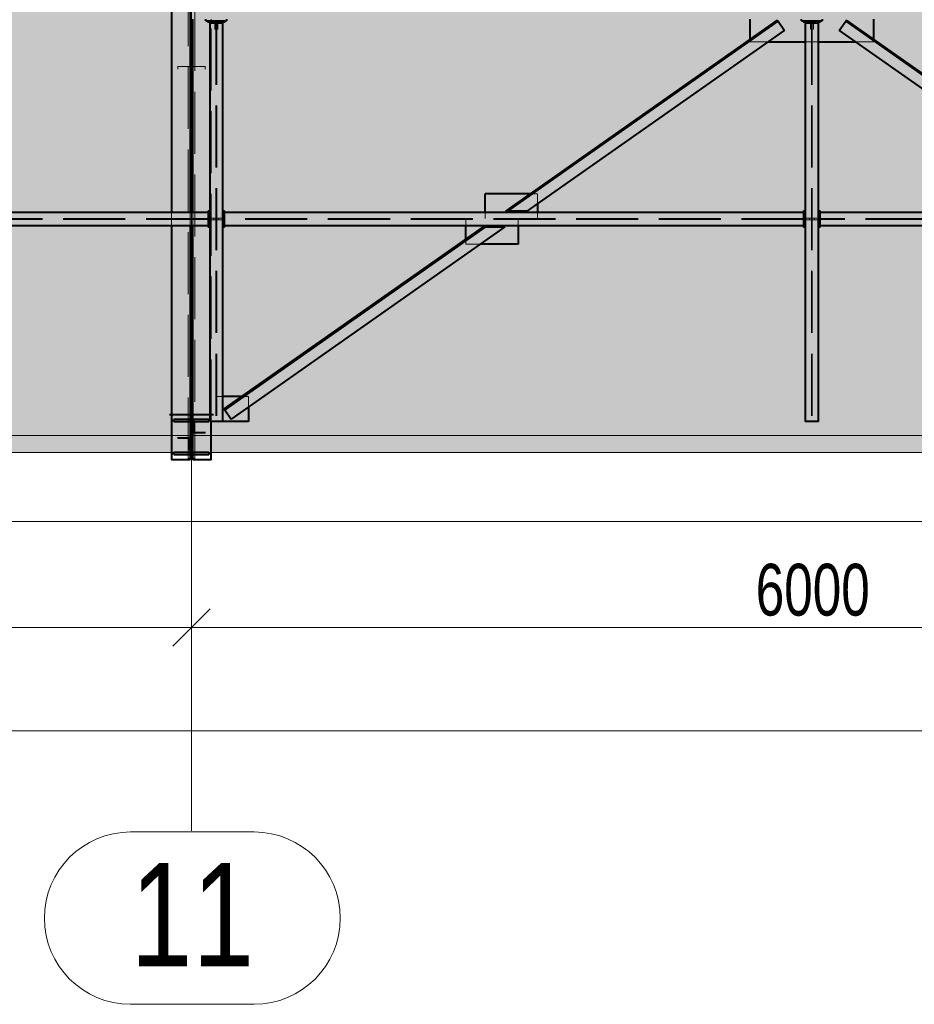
# Model space of a CAD drawing. Header units: metres. Extents: x 212 to 317, y 37 to 97.
# Tile 44 of 52: x 281.61 to 285.94, y 67.57 to 72.33. Entities that reach past the tile are written whole.
import ezdxf

# ---------------------------------------------------------------- set-up
doc = ezdxf.new("R2010")
doc.units = ezdxf.units.M
for name, pattern in [('__RA_15', [1.7, 1, -0.3, 0.1, -0.3]), ('__RA_2', [0.4, 0.3, -0.1]), ('__RA_4', [0.6, 0.3, -0.1, 0, -0.1, 0, -0.1])]:
    doc.linetypes.add(name, pattern=pattern)
for name, color, linetype, lineweight in [('OSY', 204, '__RA_15', 13), ('Standard', 7, 'Continuous', 40), ('VYZTUZ', 11, 'Continuous', 50)]:
    doc.layers.add(name, color=color, linetype=linetype, lineweight=lineweight)
doc.styles.add('ARIAL', font='ARIAL.TTF')

msp = doc.modelspace()

# ---------------------------------------------------------------- hatches: boundary and pattern name
at = {"layer": 'Standard', "linetype": 'Continuous', "lineweight": 13}
msp.add_hatch(color=204, dxfattribs=at).paths.add_polyline_path([(272.4412, 76.6344), (272.4412, 70.2363), (288.4412, 70.2363), (288.4412, 76.6344)])

# ---------------------------------------------------------------- linework, layer by layer
at = {"layer": 'OSY', "color": 204, "linetype": 'Continuous', "lineweight": 13}
for p, q in [((282.4412, 68.4068), (282.4412, 93.9348)), ((217.3535, 70.3178), (298.4515, 70.3178)), ((282.744, 68.4008), (282.1464, 68.4008)), ((282.4412, 68.4068), (282.4412, 68.4068)), ((282.744, 67.5675), (282.1464, 67.5675))]:
    msp.add_line(p, q, dxfattribs=at)
for centre, start, end in [((282.1464, 67.9841), 90, 270), ((282.744, 67.9841), 270, 90)]:
    msp.add_arc(centre, 0.4167, start, end, dxfattribs=at)
at = {"layer": 'Standard', "color": 136, "linetype": '__RA_2', "lineweight": 18}
for p, q in [((282.4253, 70.2017), (282.4253, 80.3809)), ((282.4573, 80.3809), (282.4573, 70.2017)), ((282.5372, 72.3139), (282.5372, 72.3319)), ((282.5372, 70.3863), (282.5372, 72.3139)), ((282.554, 72.3139), (282.554, 72.2839)), ((282.554, 72.2839), (282.559, 72.2839)), ((282.559, 72.3139), (282.559, 70.3863)), ((282.5634, 72.3139), (282.5634, 70.3863)), ((282.5634, 72.2839), (282.5685, 72.2839)), ((282.5685, 72.2839), (282.5685, 72.3139)), ((285.4341, 72.3139), (285.4341, 72.2839)), ((285.4341, 72.2839), (285.4391, 72.2839)), ((285.4391, 72.3139), (285.4391, 70.3863)), ((285.4434, 72.3139), (285.4434, 70.3863)), ((285.4434, 72.2839), (285.4484, 72.2839)), ((285.4484, 72.2839), (285.4484, 72.3139)), ((285.1412, 72.2327), (285.1412, 72.2253)), ((285.7412, 72.2253), (285.7412, 72.2327)), ((285.1412, 72.2253), (285.1412, 72.2215)), ((285.1412, 72.2215), (285.2297, 72.2215)), ((285.4092, 72.2215), (285.4391, 72.2215)), ((285.4434, 72.2215), (285.4732, 72.2215)), ((285.6528, 72.2215), (285.7412, 72.2215)), ((285.7412, 72.2215), (285.7412, 72.2253)), ((282.3752, 72.1041), (282.3752, 72.1031)), ((282.3752, 72.1031), (282.3752, 72.0904)), ((282.3752, 72.1031), (282.4352, 72.1031)), ((282.4472, 72.1031), (282.5072, 72.1031)), ((282.5072, 72.1031), (282.5072, 72.1041)), ((282.5072, 72.0904), (282.5072, 72.1031)), ((284.0908, 71.4873), (284.0804, 71.4873)), ((284.1152, 71.4873), (284.0908, 71.4873)), ((284.1152, 71.4873), (284.1152, 71.4385)), ((282.3453, 71.3971), (282.3453, 71.3331)), ((282.4352, 71.3971), (282.4352, 71.3331)), ((282.4472, 71.3331), (282.4472, 71.3971)), ((283.8614, 71.3673), (283.8614, 71.3971)), ((284.1152, 71.3971), (284.1152, 71.3673)), ((282.5213, 71.3673), (281.4812, 71.3673)), ((282.5213, 71.363), (281.4812, 71.363)), ((282.5292, 71.3692), (282.549, 71.3692)), ((282.549, 71.3612), (282.5292, 71.3612)), ((282.559, 71.3692), (282.549, 71.3692)), ((282.549, 71.3692), (282.549, 71.3612)), ((282.549, 71.3612), (282.559, 71.3612)), ((282.5734, 71.3692), (282.5634, 71.3692)), ((282.5634, 71.3612), (282.5734, 71.3612)), ((282.5734, 71.3612), (282.5734, 71.3692)), ((282.5734, 71.3692), (282.5932, 71.3692)), ((282.5932, 71.3612), (282.5734, 71.3612)), ((285.4013, 71.3673), (282.6013, 71.3673)), ((285.4013, 71.363), (282.6013, 71.363)), ((283.7673, 71.3331), (283.7673, 71.363)), ((284.0211, 71.363), (284.0211, 71.3331)), ((285.4092, 71.3692), (285.429, 71.3692)), ((285.429, 71.3612), (285.4092, 71.3612)), ((285.4391, 71.3692), (285.429, 71.3692)), ((285.429, 71.3692), (285.429, 71.3612)), ((285.429, 71.3612), (285.4391, 71.3612)), ((285.4534, 71.3692), (285.4434, 71.3692)), ((285.4434, 71.3612), (285.4534, 71.3612)), ((285.4534, 71.3612), (285.4534, 71.3692)), ((285.4534, 71.3692), (285.4732, 71.3692)), ((285.4732, 71.3612), (285.4534, 71.3612)), ((288.4013, 71.3673), (285.4812, 71.3673)), ((288.4013, 71.363), (285.4812, 71.363)), ((283.7673, 71.2601), (283.7673, 71.2674)), ((283.7673, 71.243), (283.7673, 71.2601)), ((283.8369, 71.243), (283.7673, 71.243)), ((282.5932, 70.5063), (282.5634, 70.5063)), ((282.6944, 70.5063), (282.684, 70.5063)), ((282.7172, 70.5063), (282.6944, 70.5063)), ((282.7172, 70.5063), (282.7172, 70.4563)), ((282.4472, 70.3893), (282.4532, 70.3893)), ((282.4532, 70.3886), (282.4472, 70.3886)), ((282.4532, 70.3886), (282.4532, 70.3901)), ((282.4532, 70.3348), (282.4532, 70.3886)), ((282.4573, 70.329), (282.4472, 70.329)), ((282.4472, 70.3288), (282.5072, 70.3288)), ((282.4532, 70.3351), (282.4573, 70.3351)), ((282.5072, 70.3348), (282.4532, 70.3348)), ((282.5072, 70.3348), (282.5072, 70.3359)), ((282.5072, 70.3288), (282.5072, 70.3348)), ((282.3752, 70.3099), (282.3752, 70.3089)), ((282.4352, 70.3089), (282.3752, 70.3089)), ((282.3752, 70.3089), (282.3752, 70.3029)), ((282.3752, 70.3029), (282.4292, 70.3029)), ((282.4253, 70.309), (282.4352, 70.309)), ((282.4292, 70.303), (282.4253, 70.303)), ((282.4292, 70.3029), (282.4292, 70.3038)), ((282.4292, 70.3029), (282.4292, 70.2491)), ((282.4352, 70.2952), (282.4292, 70.2952)), ((282.4292, 70.2491), (282.4352, 70.2491)), ((282.3453, 70.2017), (282.4253, 70.2017)), ((282.4253, 70.2086), (282.4352, 70.2086)), ((282.4472, 70.2086), (282.4573, 70.2086)), ((282.4573, 70.2017), (282.5372, 70.2017))]:
    msp.add_line(p, q, dxfattribs=at)
at = {"layer": 'Standard', "color": 1, "linetype": 'Continuous', "lineweight": 40}
for p, q in [((282.3453, 72.374), (282.3453, 71.3971)), ((282.4352, 72.374), (282.4352, 71.3971)), ((282.4472, 71.3971), (282.4472, 72.3319)), ((282.5112, 72.3239), (282.5112, 72.3319)), ((282.6112, 72.3319), (282.6112, 72.3239)), ((285.1412, 72.3319), (285.1412, 72.2327)), ((285.3912, 72.3239), (285.3912, 72.3319)), ((285.4912, 72.3319), (285.4912, 72.3239)), ((285.7412, 72.2327), (285.7412, 72.3319)), ((282.5112, 72.3239), (282.6112, 72.3239)), ((282.519, 72.3239), (282.519, 72.3189)), ((282.519, 72.3189), (282.554, 72.3189)), ((282.5292, 72.3139), (282.5932, 72.3139)), ((282.5292, 72.3139), (282.5292, 70.3863)), ((282.554, 72.3189), (282.554, 72.3139)), ((282.559, 72.3139), (282.559, 72.3239)), ((282.5634, 72.3239), (282.5634, 72.3139)), ((282.5685, 72.3139), (282.5685, 72.3189)), ((282.5685, 72.3189), (282.6034, 72.3189)), ((282.5932, 70.3863), (282.5932, 72.3139)), ((282.6034, 72.3189), (282.6034, 72.3239)), ((285.2742, 72.3261), (283.9602, 71.4029)), ((283.9706, 71.4029), (285.2777, 72.3212)), ((285.2742, 72.3261), (285.2777, 72.3212)), ((285.2777, 72.3212), (285.3087, 72.277)), ((285.3912, 72.3239), (285.4912, 72.3239)), ((285.399, 72.3239), (285.399, 72.3189)), ((285.399, 72.3189), (285.4341, 72.3189)), ((285.4092, 72.3139), (285.4732, 72.3139)), ((285.4092, 72.3139), (285.4092, 70.3863)), ((285.4341, 72.3189), (285.4341, 72.3139)), ((285.4391, 72.3139), (285.4391, 72.3239)), ((285.4434, 72.3239), (285.4434, 72.3139)), ((285.4484, 72.3139), (285.4484, 72.3189)), ((285.4484, 72.3189), (285.4834, 72.3189)), ((285.4732, 70.3863), (285.4732, 72.3139)), ((285.4834, 72.3189), (285.4834, 72.3239)), ((285.5738, 72.277), (285.6048, 72.3212)), ((285.6048, 72.3212), (285.6083, 72.3261)), ((285.6048, 72.3212), (286.9119, 71.4029)), ((286.9223, 71.4029), (285.6083, 72.3261)), ((284.0646, 71.4029), (285.3087, 72.277)), ((285.5738, 72.277), (286.8179, 71.4029)), ((285.2297, 72.2215), (285.4092, 72.2215)), ((285.4732, 72.2215), (285.6528, 72.2215)), ((282.4472, 71.9999), (282.4352, 71.9999)), ((284.0804, 71.4873), (283.8614, 71.4873)), ((283.8614, 71.3971), (283.8614, 71.4873)), ((284.1152, 71.4385), (284.1152, 71.3971)), ((282.5213, 71.3971), (281.4812, 71.3971)), ((282.5213, 71.4052), (282.5213, 71.3971)), ((282.5213, 71.4052), (282.5292, 71.4052)), ((282.5213, 71.3971), (282.5213, 71.3331)), ((282.5932, 71.4052), (282.6013, 71.4052)), ((282.6013, 71.3971), (282.6013, 71.4052)), ((282.6013, 71.3331), (282.6013, 71.3971)), ((285.4013, 71.3971), (282.6013, 71.3971)), ((283.9706, 71.4029), (283.9602, 71.4029)), ((284.0646, 71.4029), (283.9706, 71.4029)), ((285.4013, 71.4052), (285.4013, 71.3971)), ((285.4013, 71.4052), (285.4092, 71.4052)), ((285.4013, 71.3971), (285.4013, 71.3331)), ((285.4732, 71.4052), (285.4812, 71.4052)), ((285.4812, 71.3971), (285.4812, 71.4052)), ((285.4812, 71.3331), (285.4812, 71.3971)), ((288.4013, 71.3971), (285.4812, 71.3971)), ((281.4812, 71.3331), (282.5213, 71.3331)), ((282.3453, 71.3331), (282.3453, 70.2009)), ((282.4352, 71.3331), (282.4352, 70.3963)), ((282.4472, 70.3863), (282.4472, 71.3331)), ((282.5213, 71.3331), (282.5213, 71.3252)), ((282.5995, 70.4469), (283.8527, 71.3274)), ((282.6013, 71.3252), (282.6013, 71.3331)), ((282.6013, 71.3331), (285.4013, 71.3331)), ((283.8632, 71.3274), (282.6029, 70.442)), ((283.9571, 71.3274), (282.6339, 70.3978)), ((283.7673, 71.2674), (283.7673, 71.3331)), ((283.8527, 71.3274), (283.8632, 71.3274)), ((283.8632, 71.3274), (283.9571, 71.3274)), ((284.0211, 71.3331), (284.0211, 71.243)), ((285.4013, 71.3331), (285.4013, 71.3252)), ((285.4812, 71.3252), (285.4812, 71.3331)), ((285.4812, 71.3331), (288.4013, 71.3331)), ((282.5292, 71.3252), (282.5213, 71.3252)), ((282.6013, 71.3252), (282.5932, 71.3252)), ((285.4092, 71.3252), (285.4013, 71.3252)), ((285.4812, 71.3252), (285.4732, 71.3252)), ((284.0211, 71.243), (283.8369, 71.243)), ((282.684, 70.5063), (282.5932, 70.5063)), ((282.5995, 70.4469), (282.6029, 70.442)), ((282.6029, 70.442), (282.6339, 70.3978)), ((282.7172, 70.4563), (282.7172, 70.3863)), ((282.3552, 70.3863), (282.3552, 70.3963)), ((282.5253, 70.3963), (282.3552, 70.3963)), ((282.3552, 70.3863), (282.5253, 70.3863)), ((282.4472, 70.4125), (282.4352, 70.4125)), ((282.4352, 70.3963), (282.4352, 70.2363)), ((282.4472, 70.2263), (282.4472, 70.3863)), ((282.5253, 70.3963), (282.5253, 70.3863)), ((282.5932, 70.3863), (282.5292, 70.3863)), ((282.5372, 70.2009), (282.5372, 70.3863)), ((282.7172, 70.3863), (282.5932, 70.3863)), ((285.4732, 70.3863), (285.4092, 70.3863)), ((282.5253, 70.2363), (282.3552, 70.2363)), ((282.3552, 70.2263), (282.3552, 70.2363)), ((282.4352, 70.2363), (282.4352, 70.2009)), ((282.5253, 70.2363), (282.5253, 70.2263)), ((282.4352, 70.2009), (282.3453, 70.2009)), ((282.3552, 70.2263), (282.5253, 70.2263)), ((282.4472, 70.2118), (282.4352, 70.2118)), ((282.4472, 70.2009), (282.4472, 70.2263)), ((282.5372, 70.2009), (282.4472, 70.2009))]:
    msp.add_line(p, q, dxfattribs=at)
at = {"layer": 'Standard', "color": 1, "linetype": '__RA_4', "lineweight": 40}
msp.add_line((282.3352, 70.4203), (282.5472, 70.4203), dxfattribs=at)
at = {"layer": 'Standard', "color": 7, "linetype": 'Continuous', "lineweight": 13}
msp.add_line((222.0393, 70.2363), (294.8432, 70.2363), dxfattribs=at)
msp.add_lwpolyline([(217.2535, 69.903), (298.5515, 69.903), (298.5515, 92.3321), (217.2535, 92.3321), (217.2535, 69.903)], dxfattribs=at)
at = {"layer": 'VYZTUZ', "color": 171, "linetype": 'Continuous', "lineweight": 18}
for p, q in [((282.4412, 69.3898), (282.4412, 69.5398)), ((282.3512, 69.2998), (282.5312, 69.4798)), ((276.4412, 69.3898), (282.4412, 69.3898)), ((282.4412, 69.3898), (282.4412, 69.2398)), ((282.4412, 69.3898), (288.4412, 69.3898)), ((222.0393, 68.8898), (294.8432, 68.8898))]:
    msp.add_line(p, q, dxfattribs=at)

# ---------------------------------------------------------------- texts
at = {"layer": 'OSY', "color": 204, "linetype": '__RA_15', "lineweight": 13, "insert": (282.1464, 67.7508), "char_height": 0.5, "width": 0.192308, "attachment_point": 7, "style": 'ARIAL'}
msp.add_mtext('\\W0.77;11', dxfattribs=at)
at = {"layer": 'VYZTUZ', "color": 171, "linetype": 'Continuous', "lineweight": 18, "insert": (285.1697, 69.444), "char_height": 0.25, "width": 0.089286, "attachment_point": 7, "style": 'ARIAL'}
msp.add_mtext('\\W0.71;6000', dxfattribs=at)

doc.saveas('drawing.dxf')
